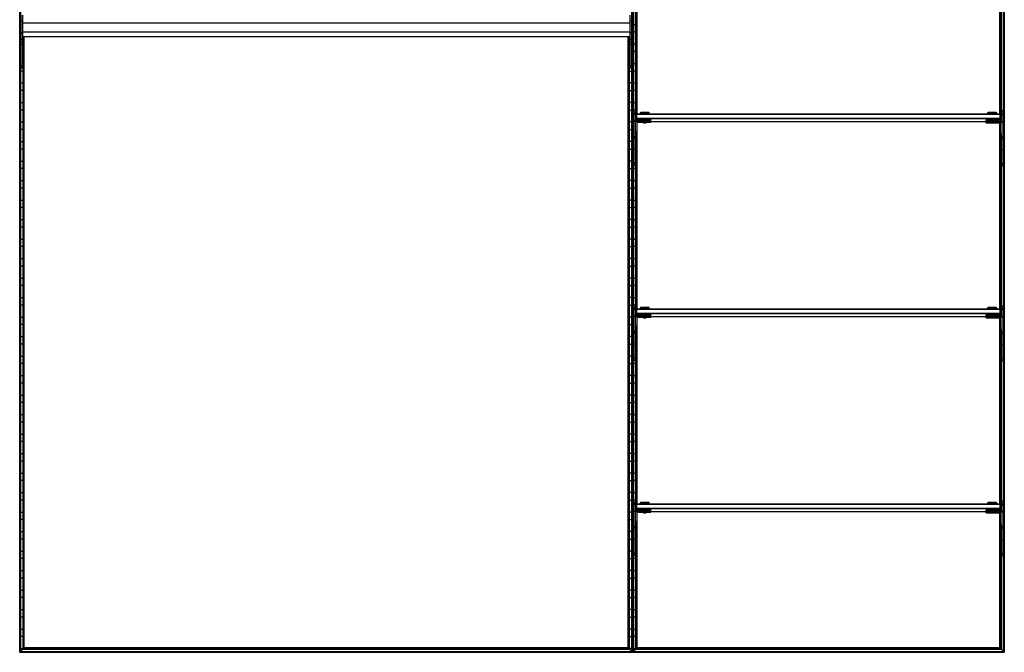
# Model space of a CAD drawing. Header units: millimetres. Extents: x -503 to 1113, y -1200 to 1200.
# Tile 1 of 2: x -503 to 1113, y -1200 to -162. Entities that reach past the tile are written whole.
import ezdxf

# ---------------------------------------------------------------- set-up
doc = ezdxf.new("R2010")
doc.units = ezdxf.units.MM

msp = doc.modelspace()

# ---------------------------------------------------------------- linework, layer by layer
at = {"color": 7, "linetype": 'Continuous', "lineweight": 25}
for p, q in [((-502.9, 1200), (-502.9, -1200)), ((-502.5, -1199.7), (-502.5, 1199.7)), ((-501.7, 1198.8), (-501.7, -1198.9)), ((-501.4, -1198.5), (-501.4, 1198.5)), ((501.4, 1198.5), (501.4, -1198.5)), ((501.7, -1198.9), (501.7, 1198.8)), ((502.5, 1199.7), (502.5, -1199.7)), ((502.9, -1200), (502.9, 1200)), ((503.2, 1199.7), (503.2, -1199.7)), ((504, -1198.9), (504, 1198.8)), ((504.4, 1198.5), (504.4, -1198.5)), ((1111.1, -1198.5), (1111.1, 1198.5)), ((1111.5, 1198.8), (1111.5, -1198.9)), ((1112.3, -1199.7), (1112.3, 1199.7)), ((1112.6, 1200), (1112.6, -1200)), ((510.3, -316.5), (510.3, -10.7)), ((1105.2, -316.5), (1105.2, -11.7)), ((508.1, -327.5), (508.1, -28.1)), ((508.5, -28.1), (508.5, -326.9)), ((509.3, -317), (509.3, -28.1)), ((509.6, -28.1), (509.6, -316.6)), ((1105.9, -316.6), (1105.9, -29.1)), ((1106.2, -29.1), (1106.2, -317)), ((1107, -327.9), (1107, -29.1)), ((1107.4, -29.1), (1107.4, -328.5)), ((-501, -154.5), (-501, -241.2)), ((-498, -154.5), (-498, -241.2)), ((498, -154.5), (498, -241.2)), ((501, -154.5), (501, -241.2)), ((-501.4, -169.8), (-501, -169.8)), ((-498, -164.3), (-501, -164.3)), ((-498, -166.9), (498, -166.9)), ((501, -164.3), (498, -164.3)), ((501.4, -169.8), (501, -169.8)), ((504.4, -169.8), (508.1, -169.8)), ((-501, -182.2), (-501.4, -182.2)), ((-498, -184.3), (-501, -184.3)), ((-498, -184.5), (-501, -184.5)), ((-498, -181.9), (498, -181.9)), ((-498, -189.5), (498, -189.5)), ((-497.6, -189.5), (-497.6, -1194.8)), ((-497.3, -1194.4), (-497.3, -189.5)), ((-496.5, -189.5), (-496.5, -1193.6)), ((-496.1, -1193.3), (-496.1, -189.5)), ((-495.4, -1192.5), (-495.4, -189.5)), ((495.4, -1192.5), (495.4, -189.5)), ((496.1, -189.5), (496.1, -1193.3)), ((496.5, -1193.6), (496.5, -189.5)), ((497.3, -189.5), (497.3, -1194.4)), ((497.6, -1194.8), (497.6, -189.5)), ((501, -184.3), (498, -184.3)), ((501, -184.5), (498, -184.5)), ((501, -182.2), (501.4, -182.2)), ((508.1, -182.2), (504.4, -182.2)), ((-501.4, -201.8), (-501, -201.8)), ((-498, -194.5), (-501, -194.5)), ((-498, -198.9), (-501, -198.9)), ((-498, -202.5), (-501, -202.5)), ((-498, -201.8), (-497.6, -201.8)), ((498, -201.8), (497.6, -201.8)), ((501, -194.5), (498, -194.5)), ((501, -198.9), (498, -198.9)), ((501, -202.5), (498, -202.5)), ((501.4, -201.8), (501, -201.8)), ((504.4, -201.8), (508.1, -201.8)), ((-501, -214.2), (-501.4, -214.2)), ((-497.6, -214.2), (-498, -214.2)), ((497.6, -214.2), (498, -214.2)), ((501, -214.2), (501.4, -214.2)), ((508.1, -214.2), (504.4, -214.2)), ((-501.4, -233.8), (-501, -233.8)), ((-498, -237.6), (-501, -237.6)), ((-498, -241.2), (-501, -241.2)), ((-498, -233.8), (-497.6, -233.8)), ((498, -233.8), (497.6, -233.8)), ((501, -237.6), (498, -237.6)), ((501, -241.2), (498, -241.2)), ((501.4, -233.8), (501, -233.8)), ((504.4, -233.8), (508.1, -233.8)), ((-497.6, -246.2), (-501.4, -246.2)), ((497.6, -246.2), (501.4, -246.2)), ((508.1, -246.2), (504.4, -246.2)), ((-501.4, -265.8), (-497.6, -265.8)), ((501.4, -265.8), (497.6, -265.8)), ((504.4, -265.8), (508.1, -265.8)), ((-497.6, -278.2), (-501.4, -278.2)), ((497.6, -278.2), (501.4, -278.2)), ((508.1, -278.2), (504.4, -278.2)), ((-501.4, -297.8), (-497.6, -297.8)), ((501.4, -297.8), (497.6, -297.8)), ((504.4, -297.8), (508.1, -297.8)), ((-497.6, -310.2), (-501.4, -310.2)), ((497.6, -310.2), (501.4, -310.2)), ((508.1, -310.2), (504.4, -310.2)), ((504.7, -401.2), (504.7, -310.2)), ((507.7, -315.5), (504.7, -315.5)), ((507.7, -317.4), (504.7, -317.4)), ((507.7, -401.2), (507.7, -310.2)), ((508.7, -317.5), (509.7, -316.5)), ((508.7, -317.5), (508.7, -326.5)), ((508.7, -317.5), (509.7, -317.5)), ((509.7, -325.7), (509.7, -316.5)), ((509.7, -316.5), (1105.7, -316.5)), ((1105.7, -317.5), (509.7, -317.5)), ((516, -314.1), (515.2, -314.9)), ((515.2, -314.9), (515.2, -316.3)), ((516, -316.3), (516, -316.5)), ((522.7, -316.2), (522.7, -314)), ((522.7, -316.2), (522.7, -316.5)), ((530.2, -314.9), (529.5, -314.1)), ((529.5, -316.5), (529.5, -316.3)), ((530.2, -316.3), (530.2, -314.9)), ((1086, -314.1), (1085.2, -314.9)), ((1085.2, -314.9), (1085.2, -316.3)), ((1086, -316.3), (1086, -316.5)), ((1092.7, -316.2), (1092.7, -314)), ((1092.7, -316.2), (1092.7, -316.5)), ((1100.2, -314.9), (1099.5, -314.1)), ((1099.5, -316.5), (1099.5, -316.3)), ((1100.2, -316.3), (1100.2, -314.9)), ((1105.7, -326.7), (1105.7, -316.5)), ((1106.7, -317.5), (1105.7, -316.5)), ((1106.7, -317.5), (1105.7, -317.5)), ((1106.7, -317.5), (1106.7, -327.5)), ((1107.7, -402.2), (1107.7, -311.2)), ((1107.7, -311.2), (1110.7, -311.2)), ((1110.7, -316.5), (1107.7, -316.5)), ((1110.7, -318.4), (1107.7, -318.4)), ((1110.7, -402.2), (1110.7, -311.2)), ((-501.4, -329.8), (-497.6, -329.8)), ((501.4, -329.8), (497.6, -329.8)), ((504.4, -329.8), (504.7, -329.8)), ((507.7, -328.4), (504.7, -328.4)), ((507.7, -328.9), (504.7, -328.9)), ((509.7, -329.2), (507.7, -329.2)), ((509.7, -324.5), (508.7, -323.5)), ((509.7, -323.5), (508.7, -323.5)), ((509.7, -323.5), (1105.7, -323.5)), ((1105.7, -324.5), (509.7, -324.5)), ((509.7, -329.2), (509.7, -348.1)), ((510.3, -636.5), (510.3, -330.7)), ((511.7, -327.5), (511.7, -325.2)), ((522.7, -325.2), (511.7, -325.2)), ((522.7, -327.2), (511.7, -327.2)), ((511.7, -327.5), (520.2, -327.5)), ((511.7, -330.1), (511.7, -327.8)), ((520.2, -327.8), (511.7, -327.8)), ((522.7, -329.8), (511.7, -329.8)), ((511.7, -330.1), (520.2, -330.1)), ((520.2, -327.3), (520.2, -327.8)), ((520.2, -327.8), (520.7, -328.3)), ((520.2, -330), (520.2, -330.5)), ((520.2, -330.5), (520.7, -331)), ((522.7, -327.2), (522.7, -325.2)), ((522.7, -328.3), (522.7, -327.3)), ((522.7, -329.8), (522.7, -328.4)), ((522.7, -330.9), (522.7, -329.9)), ((524.7, -328.3), (525.2, -327.8)), ((524.7, -331), (525.2, -330.5)), ((525.2, -327.8), (525.2, -327.3)), ((525.2, -330.5), (525.2, -330)), ((532.7, -327.3), (532.7, -325.3)), ((532.7, -330), (532.7, -328)), ((532.7, -328.8), (1086, -328.8)), ((1082.7, -328.3), (1082.7, -326.3)), ((1082.7, -331), (1082.7, -329)), ((1086, -325.3), (1086, -326.2)), ((1086, -328.5), (1086, -328.8)), ((1090.7, -328.3), (1090.7, -328.3)), ((1090.7, -330.9), (1090.7, -331)), ((1092.7, -328.2), (1092.7, -325.2)), ((1103.7, -326.2), (1092.7, -326.2)), ((1103.7, -328.2), (1092.7, -328.2)), ((1092.7, -328.3), (1092.7, -328.3)), ((1092.7, -328.4), (1092.7, -328.4)), ((1092.7, -330.8), (1092.7, -328.5)), ((1092.7, -328.5), (1103.7, -328.5)), ((1103.7, -328.8), (1092.7, -328.8)), ((1103.7, -330.8), (1092.7, -330.8)), ((1092.7, -330.9), (1092.7, -330.9)), ((1092.7, -331), (1092.7, -331)), ((1092.7, -331.1), (1103.7, -331.1)), ((1094.7, -328.3), (1094.8, -328.3)), ((1094.7, -331), (1094.8, -330.9)), ((1099.5, -326.2), (1099.5, -325.3)), ((1099.5, -328.8), (1099.5, -328.5)), ((1103.7, -328.5), (1103.7, -326.2)), ((1103.7, -331.1), (1103.7, -328.8)), ((1104.2, -328.8), (1104.8, -328.8)), ((1105.2, -636.5), (1105.2, -331.7)), ((1105.7, -323.5), (1106.7, -323.5)), ((1105.7, -324.5), (1106.7, -323.5)), ((1105.7, -330.2), (1105.7, -349.1)), ((1105.7, -330.2), (1107.7, -330.2)), ((1110.7, -329.4), (1107.7, -329.4)), ((1110.7, -329.9), (1107.7, -329.9)), ((-497.6, -342.2), (-501.4, -342.2)), ((497.6, -342.2), (501.4, -342.2)), ((504.7, -342.2), (504.4, -342.2)), ((507.7, -353.9), (504.7, -353.9)), ((509.7, -345.2), (507.7, -345.2)), ((509.7, -345.5), (507.7, -345.5)), ((509.7, -347.8), (507.7, -347.8)), ((509.7, -348.1), (507.7, -348.1)), ((508.1, -647.5), (508.1, -348.1)), ((508.5, -348.1), (508.5, -646.9)), ((509.3, -637), (509.3, -348.1)), ((509.6, -348.1), (509.6, -636.6)), ((1105.7, -346.2), (1107.7, -346.2)), ((1105.7, -346.5), (1107.7, -346.5)), ((1105.7, -348.8), (1107.7, -348.8)), ((1105.7, -349.1), (1107.7, -349.1)), ((1105.9, -636.6), (1105.9, -349.1)), ((1106.2, -349.1), (1106.2, -637)), ((1107, -647.9), (1107, -349.1)), ((1107.4, -349.1), (1107.4, -648.5)), ((1110.7, -354.9), (1107.7, -354.9)), ((-501.4, -361.8), (-497.6, -361.8)), ((501.4, -361.8), (497.6, -361.8)), ((504.4, -361.8), (504.7, -361.8)), ((507.7, -356.5), (504.7, -356.5)), ((507.7, -361.8), (508.1, -361.8)), ((1110.7, -357.5), (1107.7, -357.5)), ((-497.6, -374.2), (-501.4, -374.2)), ((497.6, -374.2), (501.4, -374.2)), ((504.7, -374.2), (504.4, -374.2)), ((507.7, -374.4), (504.7, -374.4)), ((508.1, -374.2), (507.7, -374.2)), ((1110.7, -375.4), (1107.7, -375.4)), ((-501.4, -393.8), (-497.6, -393.8)), ((501.4, -393.8), (497.6, -393.8)), ((504.4, -393.8), (504.7, -393.8)), ((507.7, -397.6), (504.7, -397.6)), ((507.7, -401.2), (504.7, -401.2)), ((507.7, -393.8), (508.1, -393.8)), ((1110.7, -398.6), (1107.7, -398.6)), ((1110.7, -402.2), (1107.7, -402.2)), ((-497.6, -406.2), (-501.4, -406.2)), ((497.6, -406.2), (501.4, -406.2)), ((508.1, -406.2), (504.4, -406.2)), ((-501.4, -425.8), (-497.6, -425.8)), ((501.4, -425.8), (497.6, -425.8)), ((504.4, -425.8), (508.1, -425.8)), ((-497.6, -438.2), (-501.4, -438.2)), ((497.6, -438.2), (501.4, -438.2)), ((508.1, -438.2), (504.4, -438.2)), ((-501.4, -457.8), (-497.6, -457.8)), ((501.4, -457.8), (497.6, -457.8)), ((504.4, -457.8), (508.1, -457.8)), ((-497.6, -470.2), (-501.4, -470.2)), ((497.6, -470.2), (501.4, -470.2)), ((508.1, -470.2), (504.4, -470.2)), ((-501.4, -489.8), (-497.6, -489.8)), ((501.4, -489.8), (497.6, -489.8)), ((504.4, -489.8), (508.1, -489.8)), ((-497.6, -502.2), (-501.4, -502.2)), ((497.6, -502.2), (501.4, -502.2)), ((508.1, -502.2), (504.4, -502.2)), ((-501.4, -521.8), (-497.6, -521.8)), ((501.4, -521.8), (497.6, -521.8)), ((504.4, -521.8), (508.1, -521.8)), ((-497.6, -534.2), (-501.4, -534.2)), ((497.6, -534.2), (501.4, -534.2)), ((508.1, -534.2), (504.4, -534.2)), ((-501.4, -553.8), (-497.6, -553.8)), ((501.4, -553.8), (497.6, -553.8)), ((504.4, -553.8), (508.1, -553.8)), ((-497.6, -566.2), (-501.4, -566.2)), ((497.6, -566.2), (501.4, -566.2)), ((508.1, -566.2), (504.4, -566.2)), ((-501.4, -585.8), (-497.6, -585.8)), ((501.4, -585.8), (497.6, -585.8)), ((504.4, -585.8), (508.1, -585.8)), ((-497.6, -598.2), (-501.4, -598.2)), ((497.6, -598.2), (501.4, -598.2)), ((508.1, -598.2), (504.4, -598.2)), ((-501.4, -617.8), (-497.6, -617.8)), ((501.4, -617.8), (497.6, -617.8)), ((504.4, -617.8), (508.1, -617.8)), ((-497.6, -630.2), (-501.4, -630.2)), ((497.6, -630.2), (501.4, -630.2)), ((508.1, -630.2), (504.4, -630.2)), ((504.7, -721.2), (504.7, -630.2)), ((507.7, -635.5), (504.7, -635.5)), ((507.7, -637.4), (504.7, -637.4)), ((507.7, -721.2), (507.7, -630.2)), ((508.7, -637.5), (509.7, -636.5)), ((508.7, -637.5), (508.7, -646.5)), ((508.7, -637.5), (509.7, -637.5)), ((509.7, -644.5), (508.7, -643.5)), ((509.7, -643.5), (508.7, -643.5)), ((509.7, -645.7), (509.7, -636.5)), ((509.7, -636.5), (1105.7, -636.5)), ((1105.7, -637.5), (509.7, -637.5)), ((509.7, -643.5), (1105.7, -643.5)), ((1105.7, -644.5), (509.7, -644.5)), ((511.7, -647.5), (511.7, -645.2)), ((522.7, -645.2), (511.7, -645.2)), ((516, -634.1), (515.2, -634.9)), ((515.2, -634.9), (515.2, -636.3)), ((516, -636.3), (516, -636.5)), ((522.7, -636.2), (522.7, -634)), ((522.7, -636.2), (522.7, -636.5)), ((522.7, -647.2), (522.7, -645.2)), ((530.2, -634.9), (529.5, -634.1)), ((529.5, -636.5), (529.5, -636.3)), ((530.2, -636.3), (530.2, -634.9)), ((532.7, -647.3), (532.7, -645.3)), ((1086, -634.1), (1085.2, -634.9)), ((1085.2, -634.9), (1085.2, -636.3)), ((1086, -636.3), (1086, -636.5)), ((1086, -645.3), (1086, -646.2)), ((1092.7, -636.2), (1092.7, -634)), ((1092.7, -636.2), (1092.7, -636.5)), ((1092.7, -648.2), (1092.7, -645.2)), ((1103.7, -646.2), (1092.7, -646.2)), ((1100.2, -634.9), (1099.5, -634.1)), ((1099.5, -636.5), (1099.5, -636.3)), ((1099.5, -646.2), (1099.5, -645.3)), ((1100.2, -636.3), (1100.2, -634.9)), ((1103.7, -648.5), (1103.7, -646.2)), ((1105.7, -646.7), (1105.7, -636.5)), ((1106.7, -637.5), (1105.7, -636.5)), ((1106.7, -637.5), (1105.7, -637.5)), ((1105.7, -643.5), (1106.7, -643.5)), ((1105.7, -644.5), (1106.7, -643.5)), ((1106.7, -637.5), (1106.7, -647.5)), ((1107.7, -722.2), (1107.7, -631.2)), ((1107.7, -631.2), (1110.7, -631.2)), ((1110.7, -636.5), (1107.7, -636.5)), ((1110.7, -638.4), (1107.7, -638.4)), ((1110.7, -722.2), (1110.7, -631.2)), ((-501.4, -649.8), (-497.6, -649.8)), ((-497.6, -662.2), (-501.4, -662.2)), ((501.4, -649.8), (497.6, -649.8)), ((497.6, -662.2), (501.4, -662.2)), ((504.4, -649.8), (504.7, -649.8)), ((504.7, -662.2), (504.4, -662.2)), ((507.7, -648.4), (504.7, -648.4)), ((507.7, -648.9), (504.7, -648.9)), ((509.7, -649.2), (507.7, -649.2)), ((509.7, -649.2), (509.7, -668.1)), ((510.3, -956.5), (510.3, -650.7)), ((522.7, -647.2), (511.7, -647.2)), ((511.7, -647.5), (520.2, -647.5)), ((511.7, -650.1), (511.7, -647.8)), ((520.2, -647.8), (511.7, -647.8)), ((522.7, -649.8), (511.7, -649.8)), ((511.7, -650.1), (520.2, -650.1)), ((520.2, -647.3), (520.2, -647.8)), ((520.2, -647.8), (520.7, -648.3)), ((520.2, -650), (520.2, -650.5)), ((520.2, -650.5), (520.7, -651)), ((522.7, -648.3), (522.7, -647.3)), ((522.7, -649.8), (522.7, -648.4)), ((522.7, -650.9), (522.7, -649.9)), ((524.7, -648.3), (525.2, -647.8)), ((524.7, -651), (525.2, -650.5)), ((525.2, -647.8), (525.2, -647.3)), ((525.2, -650.5), (525.2, -650)), ((532.7, -650), (532.7, -648)), ((532.7, -648.8), (1086, -648.8)), ((1082.7, -648.3), (1082.7, -646.3)), ((1082.7, -651), (1082.7, -649)), ((1086, -648.5), (1086, -648.8)), ((1090.7, -648.3), (1090.7, -648.3)), ((1090.7, -650.9), (1090.7, -651)), ((1103.7, -648.2), (1092.7, -648.2)), ((1092.7, -648.3), (1092.7, -648.3)), ((1092.7, -648.4), (1092.7, -648.4)), ((1092.7, -650.8), (1092.7, -648.5)), ((1092.7, -648.5), (1103.7, -648.5)), ((1103.7, -648.8), (1092.7, -648.8)), ((1103.7, -650.8), (1092.7, -650.8)), ((1092.7, -650.9), (1092.7, -650.9)), ((1092.7, -651), (1092.7, -651)), ((1092.7, -651.1), (1103.7, -651.1)), ((1094.7, -648.3), (1094.8, -648.3)), ((1094.7, -651), (1094.8, -650.9)), ((1099.5, -648.8), (1099.5, -648.5)), ((1103.7, -651.1), (1103.7, -648.8)), ((1104.2, -648.8), (1104.8, -648.8)), ((1105.2, -956.5), (1105.2, -651.7)), ((1105.7, -650.2), (1105.7, -669.1)), ((1105.7, -650.2), (1107.7, -650.2)), ((1110.7, -649.4), (1107.7, -649.4)), ((1110.7, -649.9), (1107.7, -649.9)), ((507.7, -673.9), (504.7, -673.9)), ((507.7, -676.5), (504.7, -676.5)), ((509.7, -665.2), (507.7, -665.2)), ((509.7, -665.5), (507.7, -665.5)), ((509.7, -667.8), (507.7, -667.8)), ((509.7, -668.1), (507.7, -668.1)), ((508.1, -967.5), (508.1, -668.1)), ((508.5, -668.1), (508.5, -966.9)), ((509.3, -957), (509.3, -668.1)), ((509.6, -668.1), (509.6, -956.6)), ((1105.7, -666.2), (1107.7, -666.2)), ((1105.7, -666.5), (1107.7, -666.5)), ((1105.7, -668.8), (1107.7, -668.8)), ((1105.7, -669.1), (1107.7, -669.1)), ((1105.9, -956.6), (1105.9, -669.1)), ((1106.2, -669.1), (1106.2, -957)), ((1107, -967.9), (1107, -669.1)), ((1107.4, -669.1), (1107.4, -968.5)), ((1110.7, -674.9), (1107.7, -674.9)), ((1110.7, -677.5), (1107.7, -677.5)), ((-501.4, -681.8), (-497.6, -681.8)), ((-497.6, -694.2), (-501.4, -694.2)), ((501.4, -681.8), (497.6, -681.8)), ((497.6, -694.2), (501.4, -694.2)), ((504.4, -681.8), (504.7, -681.8)), ((504.7, -694.2), (504.4, -694.2)), ((507.7, -694.4), (504.7, -694.4)), ((507.7, -681.8), (508.1, -681.8)), ((508.1, -694.2), (507.7, -694.2)), ((1110.7, -695.4), (1107.7, -695.4)), ((-501.4, -713.8), (-497.6, -713.8)), ((-497.6, -726.2), (-501.4, -726.2)), ((501.4, -713.8), (497.6, -713.8)), ((497.6, -726.2), (501.4, -726.2)), ((504.4, -713.8), (504.7, -713.8)), ((508.1, -726.2), (504.4, -726.2)), ((507.7, -717.6), (504.7, -717.6)), ((507.7, -721.2), (504.7, -721.2)), ((507.7, -713.8), (508.1, -713.8)), ((1110.7, -718.6), (1107.7, -718.6)), ((1110.7, -722.2), (1107.7, -722.2)), ((-501.4, -745.8), (-497.6, -745.8)), ((-497.6, -758.2), (-501.4, -758.2)), ((501.4, -745.8), (497.6, -745.8)), ((497.6, -758.2), (501.4, -758.2)), ((504.4, -745.8), (508.1, -745.8)), ((508.1, -758.2), (504.4, -758.2)), ((-501.4, -777.8), (-497.6, -777.8)), ((-497.6, -790.2), (-501.4, -790.2)), ((501.4, -777.8), (497.6, -777.8)), ((497.6, -790.2), (501.4, -790.2)), ((504.4, -777.8), (508.1, -777.8)), ((508.1, -790.2), (504.4, -790.2)), ((-501.4, -809.8), (-497.6, -809.8)), ((-497.6, -822.2), (-501.4, -822.2)), ((501.4, -809.8), (497.6, -809.8)), ((497.6, -822.2), (501.4, -822.2)), ((504.4, -809.8), (508.1, -809.8)), ((508.1, -822.2), (504.4, -822.2)), ((-501.4, -841.8), (-497.6, -841.8)), ((-497.6, -854.2), (-501.4, -854.2)), ((501.4, -841.8), (497.6, -841.8)), ((497.6, -854.2), (501.4, -854.2)), ((504.4, -841.8), (508.1, -841.8)), ((508.1, -854.2), (504.4, -854.2)), ((-501.4, -873.8), (-497.6, -873.8)), ((-497.6, -886.2), (-501.4, -886.2)), ((501.4, -873.8), (497.6, -873.8)), ((497.6, -886.2), (501.4, -886.2)), ((504.4, -873.8), (508.1, -873.8)), ((508.1, -886.2), (504.4, -886.2)), ((-501.4, -905.8), (-497.6, -905.8)), ((-497.6, -918.2), (-501.4, -918.2)), ((501.4, -905.8), (497.6, -905.8)), ((497.6, -918.2), (501.4, -918.2)), ((504.4, -905.8), (508.1, -905.8)), ((508.1, -918.2), (504.4, -918.2)), ((-501.4, -937.8), (-497.6, -937.8)), ((-497.6, -950.2), (-501.4, -950.2)), ((501.4, -937.8), (497.6, -937.8)), ((497.6, -950.2), (501.4, -950.2)), ((504.4, -937.8), (508.1, -937.8)), ((508.1, -950.2), (504.4, -950.2)), ((504.7, -1041.2), (504.7, -950.2)), ((507.7, -1041.2), (507.7, -950.2)), ((1107.7, -1042.2), (1107.7, -951.2)), ((1107.7, -951.2), (1110.7, -951.2)), ((1110.7, -1042.2), (1110.7, -951.2)), ((507.7, -955.5), (504.7, -955.5)), ((507.7, -957.4), (504.7, -957.4)), ((507.7, -968.4), (504.7, -968.4)), ((507.7, -968.9), (504.7, -968.9)), ((509.7, -969.2), (507.7, -969.2)), ((508.7, -957.5), (509.7, -956.5)), ((508.7, -957.5), (508.7, -966.5)), ((508.7, -957.5), (509.7, -957.5)), ((509.7, -964.5), (508.7, -963.5)), ((509.7, -963.5), (508.7, -963.5)), ((509.7, -965.7), (509.7, -956.5)), ((509.7, -956.5), (1105.7, -956.5)), ((1105.7, -957.5), (509.7, -957.5)), ((509.7, -963.5), (1105.7, -963.5)), ((1105.7, -964.5), (509.7, -964.5)), ((509.7, -969.2), (509.7, -988.1)), ((511.7, -967.5), (511.7, -965.2)), ((522.7, -965.2), (511.7, -965.2)), ((522.7, -967.2), (511.7, -967.2)), ((511.7, -967.5), (520.2, -967.5)), ((511.7, -970.1), (511.7, -967.8)), ((520.2, -967.8), (511.7, -967.8)), ((516, -954.1), (515.2, -954.9)), ((515.2, -954.9), (515.2, -956.3)), ((516, -956.3), (516, -956.5)), ((520.2, -967.3), (520.2, -967.8)), ((520.2, -967.8), (520.7, -968.3)), ((522.7, -956.2), (522.7, -954)), ((522.7, -956.2), (522.7, -956.5)), ((522.7, -967.2), (522.7, -965.2)), ((522.7, -968.3), (522.7, -967.3)), ((522.7, -969.8), (522.7, -968.4)), ((524.7, -968.3), (525.2, -967.8)), ((525.2, -967.8), (525.2, -967.3)), ((530.2, -954.9), (529.5, -954.1)), ((529.5, -956.5), (529.5, -956.3)), ((530.2, -956.3), (530.2, -954.9)), ((532.7, -967.3), (532.7, -965.3)), ((532.7, -970), (532.7, -968)), ((532.7, -968.8), (1086, -968.8)), ((1082.7, -968.3), (1082.7, -966.3)), ((1082.7, -971), (1082.7, -969)), ((1086, -954.1), (1085.2, -954.9)), ((1085.2, -954.9), (1085.2, -956.3)), ((1086, -956.3), (1086, -956.5)), ((1086, -965.3), (1086, -966.2)), ((1086, -968.5), (1086, -968.8)), ((1090.7, -968.3), (1090.7, -968.3)), ((1092.7, -956.2), (1092.7, -954)), ((1092.7, -956.2), (1092.7, -956.5)), ((1092.7, -968.2), (1092.7, -965.2)), ((1103.7, -966.2), (1092.7, -966.2)), ((1103.7, -968.2), (1092.7, -968.2)), ((1092.7, -968.3), (1092.7, -968.3)), ((1092.7, -968.4), (1092.7, -968.4)), ((1092.7, -968.5), (1103.7, -968.5)), ((1092.7, -970.8), (1092.7, -968.5)), ((1103.7, -968.8), (1092.7, -968.8)), ((1094.7, -968.3), (1094.8, -968.3)), ((1100.2, -954.9), (1099.5, -954.1)), ((1099.5, -956.5), (1099.5, -956.3)), ((1099.5, -966.2), (1099.5, -965.3)), ((1099.5, -968.8), (1099.5, -968.5)), ((1100.2, -956.3), (1100.2, -954.9)), ((1103.7, -968.5), (1103.7, -966.2)), ((1103.7, -971.1), (1103.7, -968.8)), ((1104.2, -968.8), (1104.8, -968.8)), ((1105.7, -966.7), (1105.7, -956.5)), ((1106.7, -957.5), (1105.7, -956.5)), ((1106.7, -957.5), (1105.7, -957.5)), ((1105.7, -963.5), (1106.7, -963.5)), ((1105.7, -964.5), (1106.7, -963.5)), ((1106.7, -957.5), (1106.7, -967.5)), ((1110.7, -956.5), (1107.7, -956.5)), ((1110.7, -958.4), (1107.7, -958.4)), ((-501.4, -969.8), (-497.6, -969.8)), ((-497.6, -982.2), (-501.4, -982.2)), ((501.4, -969.8), (497.6, -969.8)), ((497.6, -982.2), (501.4, -982.2)), ((504.4, -969.8), (504.7, -969.8)), ((504.7, -982.2), (504.4, -982.2)), ((509.7, -985.2), (507.7, -985.2)), ((510.3, -1192.5), (510.3, -970.7)), ((522.7, -969.8), (511.7, -969.8)), ((511.7, -970.1), (520.2, -970.1)), ((520.2, -970), (520.2, -970.5)), ((520.2, -970.5), (520.7, -971)), ((522.7, -970.9), (522.7, -969.9)), ((524.7, -971), (525.2, -970.5)), ((525.2, -970.5), (525.2, -970)), ((1090.7, -970.9), (1090.7, -971)), ((1103.7, -970.8), (1092.7, -970.8)), ((1092.7, -970.9), (1092.7, -970.9)), ((1092.7, -971), (1092.7, -971)), ((1092.7, -971.1), (1103.7, -971.1)), ((1094.7, -971), (1094.8, -970.9)), ((1105.2, -1192.5), (1105.2, -971.7)), ((1105.7, -970.2), (1107.7, -970.2)), ((1105.7, -970.2), (1105.7, -989.1)), ((1110.7, -969.4), (1107.7, -969.4)), ((1110.7, -969.9), (1107.7, -969.9)), ((507.7, -993.9), (504.7, -993.9)), ((507.7, -996.5), (504.7, -996.5)), ((509.7, -985.5), (507.7, -985.5)), ((509.7, -987.8), (507.7, -987.8)), ((509.7, -988.1), (507.7, -988.1)), ((508.1, -1194.8), (508.1, -988.1)), ((508.5, -988.1), (508.5, -1194.4)), ((509.3, -1193.6), (509.3, -988.1)), ((509.6, -988.1), (509.6, -1193.3)), ((1105.7, -986.2), (1107.7, -986.2)), ((1105.7, -986.5), (1107.7, -986.5)), ((1105.7, -988.8), (1107.7, -988.8)), ((1105.7, -989.1), (1107.7, -989.1)), ((1105.9, -1193.3), (1105.9, -989.1)), ((1106.2, -989.1), (1106.2, -1193.6)), ((1107, -1194.4), (1107, -989.1)), ((1107.4, -989.1), (1107.4, -1194.8)), ((1110.7, -994.9), (1107.7, -994.9)), ((1110.7, -997.5), (1107.7, -997.5)), ((-501.4, -1001.8), (-497.6, -1001.8)), ((-497.6, -1014.2), (-501.4, -1014.2)), ((501.4, -1001.8), (497.6, -1001.8)), ((497.6, -1014.2), (501.4, -1014.2)), ((504.4, -1001.8), (504.7, -1001.8)), ((504.7, -1014.2), (504.4, -1014.2)), ((507.7, -1014.4), (504.7, -1014.4)), ((507.7, -1001.8), (508.1, -1001.8)), ((508.1, -1014.2), (507.7, -1014.2)), ((1110.7, -1015.4), (1107.7, -1015.4)), ((-501.4, -1033.8), (-497.6, -1033.8)), ((501.4, -1033.8), (497.6, -1033.8)), ((504.4, -1033.8), (504.7, -1033.8)), ((507.7, -1033.8), (508.1, -1033.8)), ((-497.6, -1046.2), (-501.4, -1046.2)), ((497.6, -1046.2), (501.4, -1046.2)), ((508.1, -1046.2), (504.4, -1046.2)), ((507.7, -1037.6), (504.7, -1037.6)), ((507.7, -1041.2), (504.7, -1041.2)), ((1110.7, -1038.6), (1107.7, -1038.6)), ((1110.7, -1042.2), (1107.7, -1042.2)), ((-501.4, -1065.8), (-497.6, -1065.8)), ((501.4, -1065.8), (497.6, -1065.8)), ((504.4, -1065.8), (508.1, -1065.8)), ((-497.6, -1078.2), (-501.4, -1078.2)), ((497.6, -1078.2), (501.4, -1078.2)), ((508.1, -1078.2), (504.4, -1078.2)), ((-501.4, -1097.8), (-497.6, -1097.8)), ((501.4, -1097.8), (497.6, -1097.8)), ((504.4, -1097.8), (508.1, -1097.8)), ((-497.6, -1110.2), (-501.4, -1110.2)), ((497.6, -1110.2), (501.4, -1110.2)), ((508.1, -1110.2), (504.4, -1110.2)), ((-501.4, -1129.8), (-497.6, -1129.8)), ((501.4, -1129.8), (497.6, -1129.8)), ((504.4, -1129.8), (508.1, -1129.8)), ((-497.6, -1142.2), (-501.4, -1142.2)), ((497.6, -1142.2), (501.4, -1142.2)), ((508.1, -1142.2), (504.4, -1142.2)), ((-501.4, -1161.8), (-497.6, -1161.8)), ((501.4, -1161.8), (497.6, -1161.8)), ((504.4, -1161.8), (508.1, -1161.8)), ((-497.6, -1174.2), (-501.4, -1174.2)), ((497.6, -1174.2), (501.4, -1174.2)), ((508.1, -1174.2), (504.4, -1174.2)), ((-501.4, -1193.8), (-497.6, -1193.8)), ((-497.6, -1194.8), (-501.4, -1198.5)), ((-497.6, -1194.8), (497.6, -1194.8)), ((-496.5, -1193.6), (-497.3, -1194.4)), ((-497.3, -1194.4), (497.3, -1194.4)), ((-496.5, -1193.6), (496.5, -1193.6)), ((-495.4, -1192.5), (-496.1, -1193.3)), ((-496.1, -1193.3), (496.1, -1193.3)), ((495.4, -1192.5), (-495.4, -1192.5)), ((495.4, -1192.5), (496.1, -1193.3)), ((497.3, -1194.4), (496.5, -1193.6)), ((501.4, -1193.8), (497.6, -1193.8)), ((497.6, -1194.8), (501.4, -1198.5)), ((504.4, -1193.8), (508.1, -1193.8)), ((508.1, -1194.8), (504.4, -1198.5)), ((508.1, -1194.8), (1107.4, -1194.8)), ((508.5, -1194.4), (509.3, -1193.6)), ((508.5, -1194.4), (1107, -1194.4)), ((509.3, -1193.6), (1106.2, -1193.6)), ((510.3, -1192.5), (509.6, -1193.3)), ((509.6, -1193.3), (1105.9, -1193.3)), ((1105.2, -1192.5), (510.3, -1192.5)), ((1105.2, -1192.5), (1112.6, -1200)), ((-502.9, -1200), (1112.6, -1200)), ((-502.5, -1199.7), (-501.7, -1198.9)), ((-502.5, -1199.7), (502.5, -1199.7)), ((-501.7, -1198.9), (501.7, -1198.9)), ((-501.4, -1198.5), (501.4, -1198.5)), ((502.5, -1199.7), (501.7, -1198.9)), ((503.2, -1199.7), (504, -1198.9)), ((503.2, -1199.7), (1112.3, -1199.7)), ((504, -1198.9), (1111.5, -1198.9)), ((504.4, -1198.5), (1111.1, -1198.5))]:
    msp.add_line(p, q, dxfattribs=at)
at = {"color": 7, "linetype": 'Continuous', "lineweight": 25, "flags": 128}
for points in [[(516, -316.4), (516, -316.4), (515.4, -316.4), (515.2, -316.3), (515.4, -316.3), (516, -316.3), (516.9, -316.3), (518.1, -316.2), (519.5, -316.2), (521.1, -316.2), (522.7, -316.2)], [(522.7, -316.2), (524.4, -316.2), (526, -316.2), (527.4, -316.2), (528.6, -316.3), (529.5, -316.3), (530.1, -316.3), (530.2, -316.3), (530.1, -316.4), (529.5, -316.4), (529.5, -316.4)], [(1086, -316.4), (1086, -316.4), (1085.4, -316.4), (1085.2, -316.3), (1085.4, -316.3), (1086, -316.3), (1086.9, -316.3), (1088.1, -316.2), (1089.5, -316.2), (1091.1, -316.2), (1092.7, -316.2)], [(1092.7, -316.2), (1094.4, -316.2), (1096, -316.2), (1097.4, -316.2), (1098.6, -316.3), (1099.5, -316.3), (1100.1, -316.3), (1100.2, -316.3), (1100.1, -316.4), (1099.5, -316.4), (1099.5, -316.4)], [(511.7, -327.8), (511, -327.9), (510.4, -328)], [(520.2, -327.8), (520.2, -327.8), (520.4, -327.8), (521, -327.8), (521.8, -327.8), (522.7, -327.8)], [(522.7, -328.3), (522, -328.3), (521.3, -328.3), (520.9, -328.3), (520.7, -328.3), (520.9, -328.4), (521.3, -328.4), (522, -328.4), (522.7, -328.4)], [(522.7, -330.9), (522, -330.9), (521.3, -330.9), (520.9, -330.9), (520.7, -331), (520.9, -331), (521.3, -331), (522, -331), (522.7, -331)], [(522.7, -327.8), (523.7, -327.8), (524.5, -327.8), (525.1, -327.8), (525.2, -327.8), (525.2, -327.8)], [(522.7, -328.4), (523.5, -328.4), (524.2, -328.4), (524.6, -328.4), (524.7, -328.3), (524.6, -328.3), (524.2, -328.3), (523.5, -328.3), (522.7, -328.3)], [(522.7, -331), (523.5, -331), (524.2, -331), (524.6, -331), (524.7, -331), (524.6, -330.9), (524.2, -330.9), (523.5, -330.9), (522.7, -330.9)], [(1092.7, -328.4), (1091.9, -328.4), (1091.2, -328.4), (1090.7, -328.4), (1090.5, -328.3), (1090.7, -328.3), (1091.2, -328.3), (1091.9, -328.3), (1092.7, -328.3)], [(1092.7, -331), (1091.9, -331), (1091.2, -331), (1090.7, -331), (1090.5, -331), (1090.7, -330.9), (1091.2, -330.9), (1091.9, -330.9), (1092.7, -330.9)], [(1092.7, -328.3), (1092, -328.3), (1091.3, -328.3), (1090.9, -328.3), (1090.7, -328.3), (1090.9, -328.4), (1091.3, -328.4), (1092, -328.4), (1092.7, -328.4)], [(1092.7, -330.9), (1092, -330.9), (1091.3, -330.9), (1090.9, -330.9), (1090.7, -331), (1090.9, -331), (1091.3, -331), (1092, -331), (1092.7, -331)], [(1092.7, -328.4), (1093.5, -328.4), (1094.2, -328.4), (1094.6, -328.4), (1094.7, -328.3), (1094.6, -328.3), (1094.2, -328.3), (1093.5, -328.3), (1092.7, -328.3)], [(1092.7, -328.3), (1093.6, -328.3), (1094.3, -328.3), (1094.8, -328.3), (1095, -328.3), (1094.8, -328.4), (1094.3, -328.4), (1093.6, -328.4), (1092.7, -328.4)], [(1092.7, -331), (1093.5, -331), (1094.2, -331), (1094.6, -331), (1094.7, -331), (1094.6, -330.9), (1094.2, -330.9), (1093.5, -330.9), (1092.7, -330.9)], [(1092.7, -330.9), (1093.6, -330.9), (1094.3, -330.9), (1094.8, -330.9), (1095, -331), (1094.8, -331), (1094.3, -331), (1093.6, -331), (1092.7, -331)], [(1105.1, -329), (1104.5, -328.9), (1103.7, -328.8)], [(516, -636.4), (516, -636.4), (515.4, -636.4), (515.2, -636.3), (515.4, -636.3), (516, -636.3), (516.9, -636.3), (518.1, -636.2), (519.5, -636.2), (521.1, -636.2), (522.7, -636.2)], [(522.7, -636.2), (524.4, -636.2), (526, -636.2), (527.4, -636.2), (528.6, -636.3), (529.5, -636.3), (530.1, -636.3), (530.2, -636.3), (530.1, -636.4), (529.5, -636.4), (529.5, -636.4)], [(1086, -636.4), (1086, -636.4), (1085.4, -636.4), (1085.2, -636.3), (1085.4, -636.3), (1086, -636.3), (1086.9, -636.3), (1088.1, -636.2), (1089.5, -636.2), (1091.1, -636.2), (1092.7, -636.2)], [(1092.7, -636.2), (1094.4, -636.2), (1096, -636.2), (1097.4, -636.2), (1098.6, -636.3), (1099.5, -636.3), (1100.1, -636.3), (1100.2, -636.3), (1100.1, -636.4), (1099.5, -636.4), (1099.5, -636.4)], [(511.7, -647.8), (511, -647.9), (510.4, -648)], [(520.2, -647.8), (520.2, -647.8), (520.4, -647.8), (521, -647.8), (521.8, -647.8), (522.7, -647.8)], [(520.2, -650.5), (520.2, -650.5), (520.4, -650.4), (521, -650.4), (521.8, -650.4), (522.7, -650.4)], [(522.7, -648.3), (522, -648.3), (521.3, -648.3), (520.9, -648.3), (520.7, -648.3), (520.9, -648.4), (521.3, -648.4), (522, -648.4), (522.7, -648.4)], [(522.7, -650.9), (522, -650.9), (521.3, -650.9), (520.9, -650.9), (520.7, -651), (520.9, -651), (521.3, -651), (522, -651), (522.7, -651)], [(522.7, -647.8), (523.7, -647.8), (524.5, -647.8), (525.1, -647.8), (525.2, -647.8), (525.2, -647.8)], [(522.7, -648.4), (523.5, -648.4), (524.2, -648.4), (524.6, -648.4), (524.7, -648.3), (524.6, -648.3), (524.2, -648.3), (523.5, -648.3), (522.7, -648.3)], [(522.7, -651), (523.5, -651), (524.2, -651), (524.6, -651), (524.7, -651), (524.6, -650.9), (524.2, -650.9), (523.5, -650.9), (522.7, -650.9)], [(1092.7, -648.4), (1091.9, -648.4), (1091.2, -648.4), (1090.7, -648.4), (1090.5, -648.3), (1090.7, -648.3), (1091.2, -648.3), (1091.9, -648.3), (1092.7, -648.3)], [(1092.7, -651), (1091.9, -651), (1091.2, -651), (1090.7, -651), (1090.5, -651), (1090.7, -650.9), (1091.2, -650.9), (1091.9, -650.9), (1092.7, -650.9)], [(1092.7, -648.3), (1092, -648.3), (1091.3, -648.3), (1090.9, -648.3), (1090.7, -648.3), (1090.9, -648.4), (1091.3, -648.4), (1092, -648.4), (1092.7, -648.4)], [(1092.7, -650.9), (1092, -650.9), (1091.3, -650.9), (1090.9, -650.9), (1090.7, -651), (1090.9, -651), (1091.3, -651), (1092, -651), (1092.7, -651)], [(1092.7, -648.4), (1093.5, -648.4), (1094.2, -648.4), (1094.6, -648.4), (1094.7, -648.3), (1094.6, -648.3), (1094.2, -648.3), (1093.5, -648.3), (1092.7, -648.3)], [(1092.7, -648.3), (1093.6, -648.3), (1094.3, -648.3), (1094.8, -648.3), (1095, -648.3), (1094.8, -648.4), (1094.3, -648.4), (1093.6, -648.4), (1092.7, -648.4)], [(1092.7, -651), (1093.5, -651), (1094.2, -651), (1094.6, -651), (1094.7, -651), (1094.6, -650.9), (1094.2, -650.9), (1093.5, -650.9), (1092.7, -650.9)], [(1092.7, -650.9), (1093.6, -650.9), (1094.3, -650.9), (1094.8, -650.9), (1095, -651), (1094.8, -651), (1094.3, -651), (1093.6, -651), (1092.7, -651)], [(1105.1, -649), (1104.5, -648.9), (1103.7, -648.8)], [(511.7, -967.8), (511, -967.9), (510.4, -968)], [(515.7, -956.4), (515.4, -956.4), (515.2, -956.3), (515.4, -956.3), (516, -956.3), (516.9, -956.3), (518.1, -956.2), (519.5, -956.2), (521.1, -956.2), (522.7, -956.2)], [(516, -956.4), (516, -956.4), (515.7, -956.4)], [(520.2, -967.8), (520.2, -967.8), (520.4, -967.8), (521, -967.8), (521.8, -967.8), (522.7, -967.8)], [(522.7, -968.3), (522, -968.3), (521.3, -968.3), (520.9, -968.3), (520.7, -968.3), (520.9, -968.4), (521.3, -968.4), (522, -968.4), (522.7, -968.4)], [(522.7, -956.2), (524.4, -956.2), (526, -956.2), (527.4, -956.2), (528.6, -956.3), (529.5, -956.3), (530.1, -956.3), (530.2, -956.3), (530.1, -956.4), (529.5, -956.4), (529.5, -956.4)], [(522.7, -968.4), (523.5, -968.4), (524.2, -968.4), (524.6, -968.4), (524.7, -968.3), (524.6, -968.3), (524.2, -968.3), (523.5, -968.3), (522.7, -968.3)], [(1085.7, -956.4), (1085.4, -956.4), (1085.2, -956.3), (1085.4, -956.3), (1086, -956.3), (1086.9, -956.3), (1088.1, -956.2), (1089.5, -956.2), (1091.1, -956.2), (1092.7, -956.2)], [(1086, -956.4), (1086, -956.4), (1085.7, -956.4)], [(1092.7, -968.4), (1091.9, -968.4), (1091.2, -968.4), (1090.7, -968.4), (1090.5, -968.3), (1090.7, -968.3), (1091.2, -968.3), (1091.9, -968.3), (1092.7, -968.3)], [(1092.7, -968.3), (1092, -968.3), (1091.3, -968.3), (1090.9, -968.3), (1090.7, -968.3), (1090.9, -968.4), (1091.3, -968.4), (1092, -968.4), (1092.7, -968.4)], [(1092.7, -956.2), (1094.4, -956.2), (1096, -956.2), (1097.4, -956.2), (1098.6, -956.3), (1099.5, -956.3), (1100.1, -956.3), (1100.2, -956.3), (1100.1, -956.4), (1099.5, -956.4), (1099.5, -956.4)], [(1092.7, -968.4), (1093.5, -968.4), (1094.2, -968.4), (1094.6, -968.4), (1094.7, -968.3), (1094.6, -968.3), (1094.2, -968.3), (1093.5, -968.3), (1092.7, -968.3)], [(1092.7, -968.3), (1093.6, -968.3), (1094.3, -968.3), (1094.8, -968.3), (1095, -968.3), (1094.8, -968.4), (1094.3, -968.4), (1093.6, -968.4), (1092.7, -968.4)], [(1105.1, -969), (1104.5, -968.9), (1103.7, -968.8)], [(522.7, -970.9), (522, -970.9), (521.3, -970.9), (520.9, -970.9), (520.7, -971), (520.9, -971), (521.3, -971), (522, -971), (522.7, -971)], [(522.7, -970.4), (523.7, -970.4), (524.5, -970.4), (525.1, -970.4), (525.2, -970.5), (525.2, -970.5)], [(522.7, -971), (523.5, -971), (524.2, -971), (524.6, -971), (524.7, -971), (524.6, -970.9), (524.2, -970.9), (523.5, -970.9), (522.7, -970.9)], [(1092.7, -971), (1091.9, -971), (1091.2, -971), (1090.7, -971), (1090.5, -971), (1090.7, -970.9), (1091.2, -970.9), (1091.9, -970.9), (1092.7, -970.9)], [(1092.7, -970.9), (1092, -970.9), (1091.3, -970.9), (1090.9, -970.9), (1090.7, -971), (1090.9, -971), (1091.3, -971), (1092, -971), (1092.7, -971)], [(1092.7, -971), (1093.5, -971), (1094.2, -971), (1094.6, -971), (1094.7, -971), (1094.6, -970.9), (1094.2, -970.9), (1093.5, -970.9), (1092.7, -970.9)], [(1092.7, -970.9), (1093.6, -970.9), (1094.3, -970.9), (1094.8, -970.9), (1095, -971), (1094.8, -971), (1094.3, -971), (1093.6, -971), (1092.7, -971)]]:
    msp.add_lwpolyline(points, dxfattribs=at)
at = {"color": 7, "linetype": 'Continuous', "lineweight": 25}
for centre, radius, start, end in [((521.1, -438.2), 123.4, 89.2585, 92.7412), ((521.2, -421.3), 107.3, 89.1797, 92.7854), ((521.2, -420.6), 104.4, 89.1473, 92.8524), ((524.8, -390.6), 76.6, 86.4932, 91.5417), ((524.9, -406.4), 91.7, 86.6554, 91.3449), ((524.8, -390.2), 74, 86.3875, 91.6128), ((1091.1, -438.2), 123.4, 89.2585, 92.7412), ((1091.2, -421.3), 107.3, 89.1797, 92.7854), ((1091.2, -420.6), 104.4, 89.1473, 92.8524), ((1094.8, -390.6), 76.6, 86.4932, 91.5417), ((1094.9, -406.4), 91.7, 86.6554, 91.3449), ((1094.8, -390.2), 74, 86.3875, 91.6128), ((511.7, -329.2), 4, 89.9956, 179.9956), ((511.7, -329.2), 2, 89.9956, 179.9956), ((511.7, -329.5), 2, 89.9956, 179.9956), ((511.7, -331.8), 2, 89.9956, 179.9956), ((511.7, -332.1), 2, 89.9956, 179.9956), ((522.1, -366.3), 35.8, 89.0014, 92.9983), ((525.2, -468.5), 143.4, 87.0017, 90.9986), ((525.2, -470.5), 143.4, 87.0017, 90.9986), ((525.2, -473.2), 143.4, 87.0017, 90.9986), ((523.4, -366.3), 35.8, 87.0017, 90.9986), ((526.3, -209.7), 117.9, 269.4668, 273.1146), ((527.1, -413.8), 86, 86.2109, 91.2077), ((526.3, -212.3), 117.9, 269.4668, 273.1146), ((1090.2, -469.5), 143.4, 89.0014, 92.9983), ((1090.2, -471.5), 143.4, 89.0014, 92.9983), ((1090.2, -185.1), 143.4, 267.0017, 270.9986), ((1090.2, -472.2), 143.4, 89.0014, 92.9983), ((1090.2, -474.2), 143.4, 89.0014, 92.9983), ((1090.2, -187.8), 143.4, 267.0017, 270.9986), ((1091.2, -429.6), 104.4, 89.1473, 92.8524), ((1094.8, -399.2), 74, 86.3875, 91.6128), ((1103.7, -330.2), 4, 0.0044, 90.0044), ((1103.7, -330.2), 2, 0.0044, 90.0044), ((1103.7, -330.5), 2, 0.0044, 90.0044), ((1103.7, -332.8), 2, 0.0044, 90.0044), ((1103.7, -333.1), 2, 0.0044, 90.0044), ((511.7, -649.2), 4, 89.9956, 179.9956), ((521.1, -758.2), 123.4, 89.2585, 92.7412), ((521.2, -741.3), 107.3, 89.1797, 92.7854), ((521.2, -740.6), 104.4, 89.1473, 92.8524), ((524.8, -710.6), 76.6, 86.4932, 91.5417), ((524.9, -726.4), 91.7, 86.6554, 91.3449), ((524.8, -710.2), 74, 86.3875, 91.6128), ((525.2, -788.5), 143.4, 87.0017, 90.9986), ((1090.2, -789.5), 143.4, 89.0014, 92.9983), ((1091.1, -758.2), 123.4, 89.2585, 92.7412), ((1091.2, -741.3), 107.3, 89.1797, 92.7854), ((1091.2, -740.6), 104.4, 89.1473, 92.8524), ((1091.2, -749.6), 104.4, 89.1473, 92.8524), ((1094.8, -710.6), 76.6, 86.4932, 91.5417), ((1094.9, -726.4), 91.7, 86.6554, 91.3449), ((1094.8, -710.2), 74, 86.3875, 91.6128), ((1094.8, -719.2), 74, 86.3875, 91.6128), ((1103.7, -650.2), 4, 0.0044, 90.0044), ((511.7, -649.2), 2, 89.9956, 179.9956), ((511.7, -649.5), 2, 89.9956, 179.9956), ((511.7, -651.8), 2, 89.9956, 179.9956), ((511.7, -652.1), 2, 89.9956, 179.9956), ((525.2, -790.5), 143.4, 87.0017, 90.9986), ((525.2, -793.2), 143.4, 87.0017, 90.9986), ((523.4, -686.3), 35.8, 87.0017, 90.9986), ((526.3, -529.7), 117.9, 269.4668, 273.1146), ((527.1, -733.8), 86, 86.2109, 91.2077), ((526.3, -532.3), 117.9, 269.4668, 273.1146), ((1090.2, -791.5), 143.4, 89.0014, 92.9983), ((1090.2, -505.1), 143.4, 267.0017, 270.9986), ((1090.2, -792.2), 143.4, 89.0014, 92.9983), ((1090.2, -794.2), 143.4, 89.0014, 92.9983), ((1090.2, -507.8), 143.4, 267.0017, 270.9986), ((1103.7, -650.2), 2, 0.0044, 90.0044), ((1103.7, -650.5), 2, 0.0044, 90.0044), ((1103.7, -652.8), 2, 0.0044, 90.0044), ((1103.7, -653.1), 2, 0.0044, 90.0044), ((511.7, -969.2), 4, 89.9956, 179.9956), ((511.7, -969.2), 2, 89.9956, 179.9956), ((511.7, -969.5), 2, 89.9956, 179.9956), ((521.1, -1078.2), 123.4, 89.2585, 92.7412), ((521.2, -1061.3), 107.3, 89.1797, 92.7854), ((521.2, -1060.6), 104.4, 89.1473, 92.8524), ((524.8, -1030.6), 76.6, 86.4932, 91.5417), ((524.9, -1046.4), 91.7, 86.6554, 91.3449), ((524.8, -1030.2), 74, 86.3875, 91.6128), ((525.2, -1108.5), 143.4, 87.0017, 90.9986), ((525.2, -1110.5), 143.4, 87.0017, 90.9986), ((523.4, -1003.6), 35.8, 87.0017, 90.9986), ((526.3, -849.7), 117.9, 269.4668, 273.1146), ((527.1, -1053.8), 86, 86.2109, 91.2077), ((1090.2, -1109.5), 143.4, 89.0014, 92.9983), ((1090.2, -1111.5), 143.4, 89.0014, 92.9983), ((1090.2, -825.1), 143.4, 267.0017, 270.9986), ((1090.2, -1112.2), 143.4, 89.0014, 92.9983), ((1091.1, -1078.2), 123.4, 89.2585, 92.7412), ((1091.2, -1061.3), 107.3, 89.1797, 92.7854), ((1091.2, -1060.6), 104.4, 89.1473, 92.8524), ((1091.2, -1069.6), 104.4, 89.1473, 92.8524), ((1094.8, -1030.6), 76.6, 86.4932, 91.5417), ((1094.9, -1046.4), 91.7, 86.6554, 91.3449), ((1094.8, -1030.2), 74, 86.3875, 91.6128), ((1094.8, -1039.2), 74, 86.3875, 91.6128), ((1103.7, -970.2), 4, 0.0044, 90.0044), ((1103.7, -970.2), 2, 0.0044, 90.0044), ((1103.7, -970.5), 2, 0.0044, 90.0044), ((511.7, -971.8), 2, 89.9956, 179.9956), ((511.7, -972.1), 2, 89.9956, 179.9956), ((522.1, -1006.3), 35.8, 89.0014, 92.9983), ((525.2, -1113.2), 143.4, 87.0017, 90.9986), ((526.3, -852.3), 117.9, 269.4668, 273.1146), ((1090.2, -1114.2), 143.4, 89.0014, 92.9983), ((1090.2, -827.8), 143.4, 267.0017, 270.9986), ((1103.7, -972.8), 2, 0.0044, 90.0044), ((1103.7, -973.1), 2, 0.0044, 90.0044)]:
    msp.add_arc(centre, radius, start, end, dxfattribs=at)
for points, knots in [([(-497.3, -1194.4), (-497.3, -1194.4), (-497.4, -1194.5), (-497.4, -1194.6), (-497.5, -1194.6), (-497.6, -1194.7), (-497.6, -1194.7), (-497.6, -1194.7), (-497.6, -1194.8), (-497.6, -1194.8)], [0, 0, 0, 0, 0.25, 0.25, 0.5, 0.5, 0.75, 0.75, 1, 1, 1, 1]), ([(-497.3, -1194.4), (-497.3, -1194.4), (-497.4, -1194.5), (-497.4, -1194.6), (-497.5, -1194.6), (-497.6, -1194.7), (-497.6, -1194.7), (-497.6, -1194.7), (-497.6, -1194.8), (-497.6, -1194.8)], [0, 0, 0, 0, 0.25, 0.25, 0.5, 0.5, 0.75, 0.75, 1, 1, 1, 1]), ([(-496.1, -1193.3), (-496.1, -1193.3), (-496.1, -1193.3), (-496.2, -1193.3), (-496.2, -1193.3), (-496.3, -1193.4), (-496.3, -1193.4), (-496.4, -1193.5), (-496.4, -1193.6), (-496.5, -1193.6)], [0, 0, 0, 0, 0.25, 0.25, 0.5, 0.5, 0.75, 0.75, 1, 1, 1, 1]), ([(-496.1, -1193.3), (-496.1, -1193.3), (-496.1, -1193.3), (-496.2, -1193.3), (-496.2, -1193.3), (-496.3, -1193.4), (-496.3, -1193.4), (-496.4, -1193.5), (-496.4, -1193.6), (-496.5, -1193.6)], [0, 0, 0, 0, 0.25, 0.25, 0.5, 0.5, 0.75, 0.75, 1, 1, 1, 1]), ([(496.1, -1193.3), (496.1, -1193.3), (496.1, -1193.3), (496.2, -1193.3), (496.2, -1193.3), (496.3, -1193.4), (496.3, -1193.4), (496.4, -1193.5), (496.4, -1193.6), (496.5, -1193.6)], [0, 0, 0, 0, 0.25, 0.25, 0.5, 0.5, 0.75, 0.75, 1, 1, 1, 1]), ([(496.1, -1193.3), (496.1, -1193.3), (496.1, -1193.3), (496.2, -1193.3), (496.2, -1193.3), (496.3, -1193.4), (496.3, -1193.4), (496.4, -1193.5), (496.4, -1193.6), (496.5, -1193.6)], [0, 0, 0, 0, 0.25, 0.25, 0.5, 0.5, 0.75, 0.75, 1, 1, 1, 1]), ([(497.3, -1194.4), (497.3, -1194.4), (497.4, -1194.5), (497.4, -1194.6), (497.5, -1194.6), (497.6, -1194.7), (497.6, -1194.7), (497.6, -1194.7), (497.6, -1194.8), (497.6, -1194.8)], [0, 0, 0, 0, 0.25, 0.25, 0.5, 0.5, 0.75, 0.75, 1, 1, 1, 1]), ([(497.3, -1194.4), (497.3, -1194.4), (497.4, -1194.5), (497.4, -1194.6), (497.5, -1194.6), (497.6, -1194.7), (497.6, -1194.7), (497.6, -1194.7), (497.6, -1194.8), (497.6, -1194.8)], [0, 0, 0, 0, 0.25, 0.25, 0.5, 0.5, 0.75, 0.75, 1, 1, 1, 1]), ([(508.5, -1194.4), (508.4, -1194.4), (508.3, -1194.5), (508.2, -1194.7), (508.2, -1194.7), (508.1, -1194.7), (508.1, -1194.7), (508.1, -1194.8)], [0, 0, 0, 0, 0.31012, 0.616121, 0.758896, 0.886022, 1, 1, 1, 1]), ([(508.5, -1194.4), (508.4, -1194.4), (508.3, -1194.5), (508.2, -1194.7), (508.2, -1194.7), (508.1, -1194.7), (508.1, -1194.7), (508.1, -1194.8)], [0, 0, 0, 0, 0.31012, 0.616121, 0.758896, 0.886022, 1, 1, 1, 1]), ([(509.6, -1193.3), (509.6, -1193.3), (509.6, -1193.3), (509.6, -1193.3), (509.5, -1193.4), (509.4, -1193.5), (509.3, -1193.6), (509.3, -1193.6)], [0, 0, 0, 0, 0.146754, 0.316126, 0.510248, 0.757793, 1, 1, 1, 1]), ([(509.6, -1193.3), (509.6, -1193.3), (509.6, -1193.3), (509.6, -1193.3), (509.5, -1193.4), (509.4, -1193.5), (509.3, -1193.6), (509.3, -1193.6)], [0, 0, 0, 0, 0.146754, 0.316126, 0.510248, 0.757793, 1, 1, 1, 1]), ([(1105.9, -1193.3), (1105.9, -1193.3), (1105.9, -1193.3), (1105.9, -1193.3), (1106, -1193.4), (1106.1, -1193.5), (1106.2, -1193.6), (1106.2, -1193.6)], [0, 0, 0, 0, 0.146754, 0.316126, 0.510248, 0.757793, 1, 1, 1, 1]), ([(1107, -1194.4), (1107.1, -1194.4), (1107.2, -1194.5), (1107.3, -1194.7), (1107.3, -1194.7), (1107.4, -1194.7), (1107.4, -1194.7), (1107.4, -1194.8)], [0, 0, 0, 0, 0.31012, 0.616121, 0.758896, 0.886022, 1, 1, 1, 1]), ([(-502.5, -1199.7), (-502.6, -1199.7), (-502.6, -1199.7), (-502.7, -1199.8), (-502.7, -1199.9), (-502.8, -1199.9), (-502.8, -1200), (-502.9, -1200), (-502.9, -1200), (-502.9, -1200)], [0, 0, 0, 0, 0.25, 0.25, 0.5, 0.5, 0.75, 0.75, 1, 1, 1, 1]), ([(-502.5, -1199.7), (-502.6, -1199.7), (-502.6, -1199.7), (-502.7, -1199.8), (-502.7, -1199.9), (-502.8, -1199.9), (-502.8, -1200), (-502.9, -1200), (-502.9, -1200), (-502.9, -1200)], [0, 0, 0, 0, 0.25, 0.25, 0.5, 0.5, 0.75, 0.75, 1, 1, 1, 1]), ([(-501.4, -1198.5), (-501.4, -1198.5), (-501.4, -1198.5), (-501.4, -1198.5), (-501.4, -1198.6), (-501.5, -1198.6), (-501.5, -1198.7), (-501.6, -1198.8), (-501.7, -1198.8), (-501.7, -1198.9)], [0, 0, 0, 0, 0.25, 0.25, 0.5, 0.5, 0.75, 0.75, 1, 1, 1, 1]), ([(-501.4, -1198.5), (-501.4, -1198.5), (-501.4, -1198.5), (-501.4, -1198.5), (-501.4, -1198.6), (-501.5, -1198.6), (-501.5, -1198.7), (-501.6, -1198.8), (-501.7, -1198.8), (-501.7, -1198.9)], [0, 0, 0, 0, 0.25, 0.25, 0.5, 0.5, 0.75, 0.75, 1, 1, 1, 1]), ([(501.4, -1198.5), (501.4, -1198.5), (501.4, -1198.5), (501.4, -1198.5), (501.4, -1198.6), (501.5, -1198.6), (501.5, -1198.7), (501.6, -1198.8), (501.7, -1198.8), (501.7, -1198.9)], [0, 0, 0, 0, 0.25, 0.25, 0.5, 0.5, 0.75, 0.75, 1, 1, 1, 1]), ([(501.4, -1198.5), (501.4, -1198.5), (501.4, -1198.5), (501.4, -1198.5), (501.4, -1198.6), (501.5, -1198.6), (501.5, -1198.7), (501.6, -1198.8), (501.7, -1198.8), (501.7, -1198.9)], [0, 0, 0, 0, 0.25, 0.25, 0.5, 0.5, 0.75, 0.75, 1, 1, 1, 1]), ([(502.5, -1199.7), (502.6, -1199.7), (502.6, -1199.7), (502.7, -1199.8), (502.7, -1199.9), (502.8, -1199.9), (502.8, -1200), (502.9, -1200), (502.9, -1200), (502.9, -1200)], [0, 0, 0, 0, 0.25, 0.25, 0.5, 0.5, 0.75, 0.75, 1, 1, 1, 1]), ([(502.5, -1199.7), (502.6, -1199.7), (502.6, -1199.7), (502.7, -1199.8), (502.7, -1199.9), (502.8, -1199.9), (502.8, -1200), (502.9, -1200), (502.9, -1200), (502.9, -1200)], [0, 0, 0, 0, 0.25, 0.25, 0.5, 0.5, 0.75, 0.75, 1, 1, 1, 1]), ([(503.2, -1199.7), (503.2, -1199.7), (503.1, -1199.8), (503, -1199.9), (502.9, -1200), (502.9, -1200), (502.9, -1200), (502.9, -1200)], [0, 0, 0, 0, 0.31012, 0.616121, 0.758896, 0.886022, 1, 1, 1, 1]), ([(503.2, -1199.7), (503.2, -1199.7), (503.1, -1199.8), (503, -1199.9), (502.9, -1200), (502.9, -1200), (502.9, -1200), (502.9, -1200)], [0, 0, 0, 0, 0.31012, 0.616121, 0.758896, 0.886022, 1, 1, 1, 1]), ([(504.4, -1198.5), (504.4, -1198.5), (504.4, -1198.5), (504.3, -1198.6), (504.2, -1198.6), (504.1, -1198.7), (504.1, -1198.8), (504, -1198.9)], [0, 0, 0, 0, 0.146754, 0.316126, 0.510248, 0.757793, 1, 1, 1, 1]), ([(504.4, -1198.5), (504.4, -1198.5), (504.4, -1198.5), (504.3, -1198.6), (504.2, -1198.6), (504.1, -1198.7), (504.1, -1198.8), (504, -1198.9)], [0, 0, 0, 0, 0.146754, 0.316126, 0.510248, 0.757793, 1, 1, 1, 1]), ([(1111.1, -1198.5), (1111.1, -1198.5), (1111.1, -1198.5), (1111.2, -1198.6), (1111.3, -1198.6), (1111.4, -1198.7), (1111.4, -1198.8), (1111.5, -1198.9)], [0, 0, 0, 0, 0.146754, 0.316126, 0.510248, 0.757793, 1, 1, 1, 1]), ([(1112.3, -1199.7), (1112.3, -1199.7), (1112.4, -1199.8), (1112.5, -1199.9), (1112.6, -1200), (1112.6, -1200), (1112.6, -1200), (1112.6, -1200)], [0, 0, 0, 0, 0.31012, 0.616121, 0.758896, 0.886022, 1, 1, 1, 1])]:
    msp.add_open_spline(points, degree=3, knots=knots, dxfattribs=at)

doc.saveas('drawing.dxf')
